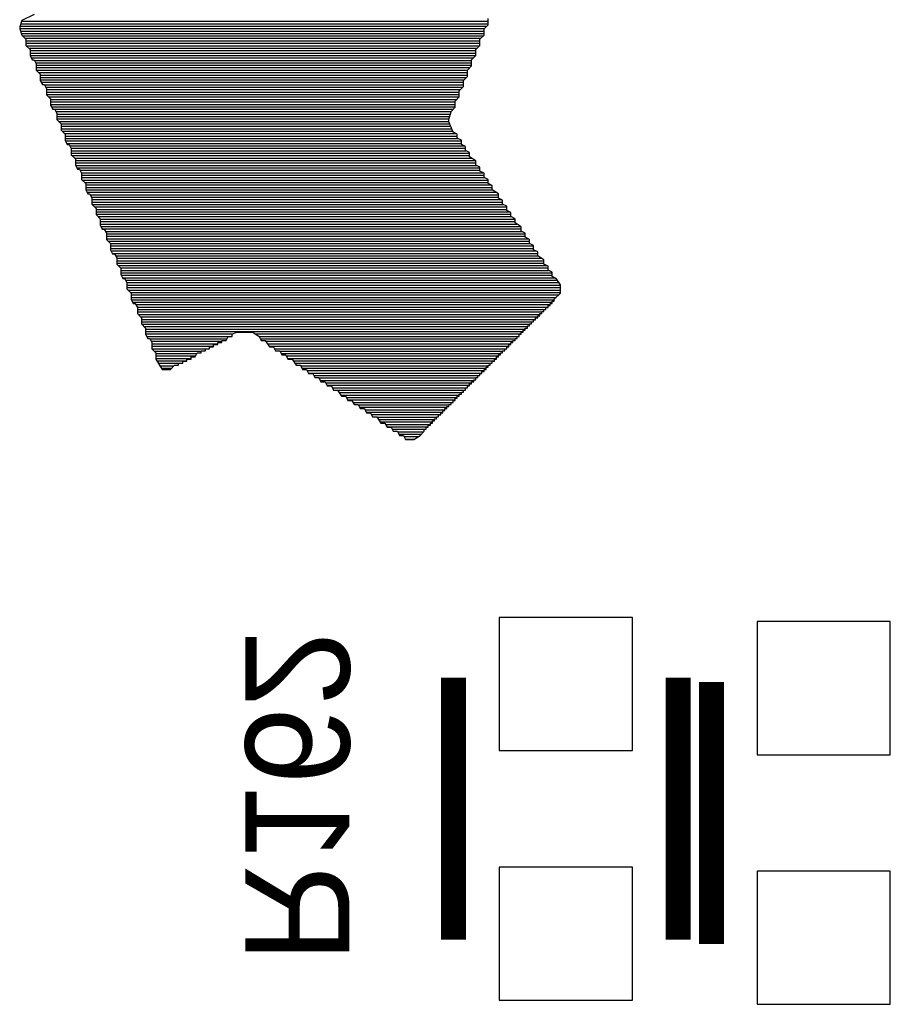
# Model space of a CAD drawing. Extents: x -53 to 531, y -106 to 304.
# Tile 39 of 66: x 159 to 164, y 25 to 31. Entities that reach past the tile are written whole.
import ezdxf
from ezdxf.enums import TextEntityAlignment as Align

# ---------------------------------------------------------------- set-up
doc = ezdxf.new("R2010")
doc.units = 0
for name, color, linetype in [('BOARD_GEOMETRY_SILKSCREEN_B', 1, 'CONTINUOUS'), ('PACKAGE_GEOMETRY_SILKSCREEN_B', 4, 'CONTINUOUS'), ('PIN_B', 5, 'CONTINUOUS'), ('REF_DES_SILKSCREEN_B', 6, 'CONTINUOUS')]:
    doc.layers.add(name, color=color, linetype=linetype)

msp = doc.modelspace()

# ---------------------------------------------------------------- linework, layer by layer
at = {"layer": 'BOARD_GEOMETRY_SILKSCREEN_B'}
for points in [[(158.806642, 31.27883), (158.793942, 31.240984)], [(158.806642, 31.27883), (158.793942, 31.240984)], [(158.800546, 31.25978), (161.654236, 31.25978)], [(158.805118, 31.27502), (161.654236, 31.27502)], [(158.88208, 31.31693), (158.806642, 31.27883)], [(158.88208, 31.31693), (158.806642, 31.27883)], [(161.654236, 31.253684), (161.654236, 31.291276)], [(161.654236, 31.253684), (161.654236, 31.291276)], [(158.793942, 31.240984), (158.793942, 31.228538)], [(158.793942, 31.240984), (158.793942, 31.228538)], [(158.793942, 31.230062), (161.630614, 31.230062)], [(158.793942, 31.228538), (158.806642, 31.190438)], [(158.793942, 31.228538), (158.806642, 31.190438)], [(158.795212, 31.244794), (161.645346, 31.244794)], [(158.798514, 31.215076), (161.62909, 31.215076)], [(158.803086, 31.200344), (161.62909, 31.200344)], [(161.62909, 31.228538), (161.654236, 31.253684)], [(161.62909, 31.228538), (161.654236, 31.253684)], [(161.62909, 31.190438), (161.62909, 31.228538)], [(161.62909, 31.190438), (161.62909, 31.228538)], [(158.806642, 31.190438), (158.831788, 31.165292)], [(158.806642, 31.190438), (158.831788, 31.165292)], [(158.811976, 31.185358), (161.623756, 31.185358)], [(158.826708, 31.170626), (161.60877, 31.170626)], [(158.831788, 31.165292), (158.831788, 31.127446)], [(158.831788, 31.165292), (158.831788, 31.127446)], [(158.831788, 31.15564), (161.603944, 31.15564)], [(158.831788, 31.1404), (161.603944, 31.1404)], [(161.603944, 31.165292), (161.62909, 31.190438)], [(161.603944, 31.165292), (161.62909, 31.190438)], [(161.603944, 31.127446), (161.603944, 31.165292)], [(161.603944, 31.127446), (161.603944, 31.165292)], [(158.831788, 31.127446), (158.856934, 31.1023)], [(158.831788, 31.127446), (158.856934, 31.1023)], [(158.833566, 31.125668), (161.601912, 31.125668)], [(158.848806, 31.110682), (161.58718, 31.110682)], [(158.856934, 31.1023), (158.856934, 31.064708)], [(158.856934, 31.1023), (158.856934, 31.064708)], [(158.856934, 31.09595), (161.57829, 31.09595)], [(158.856934, 31.08071), (161.57829, 31.08071)], [(161.57829, 31.1023), (161.603944, 31.127446)], [(161.57829, 31.1023), (161.603944, 31.127446)], [(161.57829, 31.064708), (161.57829, 31.1023)], [(161.57829, 31.064708), (161.57829, 31.1023)], [(158.856934, 31.065724), (161.57829, 31.065724)], [(158.856934, 31.064708), (158.86938, 31.039562)], [(158.856934, 31.064708), (158.86938, 31.039562)], [(158.863792, 31.050992), (161.565082, 31.050992)], [(158.86938, 31.039562), (158.88208, 31.039562)], [(158.86938, 31.039562), (158.88208, 31.039562)], [(158.88208, 31.039562), (158.894526, 31.014416)], [(158.88208, 31.039562), (158.894526, 31.014416)], [(158.883858, 31.036006), (161.553144, 31.036006)], [(158.891224, 31.021274), (161.553144, 31.021274)], [(161.553144, 31.039562), (161.57829, 31.064708)], [(161.553144, 31.039562), (161.57829, 31.064708)], [(161.553144, 31.001716), (161.553144, 31.039562)], [(161.553144, 31.001716), (161.553144, 31.039562)], [(158.894526, 31.014416), (158.894526, 30.976316)], [(158.894526, 31.014416), (158.894526, 30.976316)], [(158.894526, 31.006288), (161.553144, 31.006288)], [(158.894526, 30.991556), (161.542984, 30.991556)], [(158.894526, 30.97657), (161.527998, 30.97657)], [(158.894526, 30.976316), (158.919672, 30.95117)], [(158.894526, 30.976316), (158.919672, 30.95117)], [(158.909512, 30.96133), (161.527998, 30.96133)], [(161.527998, 30.976316), (161.553144, 31.001716)], [(161.527998, 30.976316), (161.553144, 31.001716)], [(161.527998, 30.93847), (161.527998, 30.976316)], [(161.527998, 30.93847), (161.527998, 30.976316)], [(158.919672, 30.95117), (158.919672, 30.913324)], [(158.919672, 30.95117), (158.919672, 30.913324)], [(158.919672, 30.946598), (161.527998, 30.946598)], [(158.919672, 30.931612), (161.52114, 30.931612)], [(158.919672, 30.91688), (161.506408, 30.91688)], [(158.919672, 30.913324), (158.932626, 30.888178)], [(158.919672, 30.913324), (158.932626, 30.888178)], [(158.925768, 30.901894), (161.502852, 30.901894)], [(161.502852, 30.913324), (161.527998, 30.93847)], [(161.502852, 30.913324), (161.527998, 30.93847)], [(161.502852, 30.875732), (161.502852, 30.913324)], [(161.502852, 30.875732), (161.502852, 30.913324)], [(158.932626, 30.888178), (158.945326, 30.888178)], [(158.932626, 30.888178), (158.945326, 30.888178)], [(158.945326, 30.888178), (158.957772, 30.863032)], [(158.945326, 30.888178), (158.957772, 30.863032)], [(158.946088, 30.887162), (161.502852, 30.887162)], [(158.9532, 30.872176), (161.49955, 30.872176)], [(158.957772, 30.863032), (158.957772, 30.82544)], [(158.957772, 30.863032), (158.957772, 30.82544)], [(158.957772, 30.857444), (161.484564, 30.857444)], [(158.957772, 30.842204), (161.477706, 30.842204)], [(161.477706, 30.850586), (161.502852, 30.875732)], [(161.477706, 30.850586), (161.502852, 30.875732)], [(161.477706, 30.81274), (161.477706, 30.850586)], [(161.477706, 30.81274), (161.477706, 30.850586)], [(158.957772, 30.827218), (161.477706, 30.827218)], [(158.957772, 30.82544), (158.982918, 30.800294)], [(158.957772, 30.82544), (158.982918, 30.800294)], [(158.970726, 30.812486), (161.477452, 30.812486)], [(158.982918, 30.800294), (158.982918, 30.762194)], [(158.982918, 30.800294), (158.982918, 30.762194)], [(158.982918, 30.7975), (161.462466, 30.7975)], [(158.982918, 30.78226), (161.45256, 30.78226)], [(161.45256, 30.787594), (161.477706, 30.81274)], [(161.45256, 30.787594), (161.477706, 30.81274)], [(161.45256, 30.749494), (161.45256, 30.787594)], [(161.45256, 30.749494), (161.45256, 30.787594)], [(158.982918, 30.767528), (161.45256, 30.767528)], [(158.982918, 30.762194), (158.995618, 30.737048)], [(158.982918, 30.762194), (158.995618, 30.737048)], [(158.987998, 30.752542), (161.45256, 30.752542)], [(158.99511, 30.73781), (161.440876, 30.73781)], [(158.995618, 30.737048), (159.008064, 30.737048)], [(158.995618, 30.737048), (159.008064, 30.737048)], [(159.008064, 30.737048), (159.020764, 30.711902)], [(159.008064, 30.737048), (159.020764, 30.711902)], [(159.01543, 30.722824), (161.42716, 30.722824)], [(161.414968, 30.674056), (161.427414, 30.724348)], [(161.414968, 30.674056), (161.427414, 30.724348)], [(161.427414, 30.724348), (161.45256, 30.749494)], [(161.427414, 30.724348), (161.45256, 30.749494)], [(159.020764, 30.711902), (159.020764, 30.674056)], [(159.020764, 30.711902), (159.020764, 30.674056)], [(159.020764, 30.708092), (161.42335, 30.708092)], [(159.020764, 30.693106), (161.41954, 30.693106)], [(159.020764, 30.678374), (161.41573, 30.678374)], [(159.020764, 30.674056), (159.046164, 30.648656)], [(159.020764, 30.674056), (159.046164, 30.648656)], [(159.031686, 30.663134), (161.414968, 30.663134)], [(161.414968, 30.661102), (161.414968, 30.674056)], [(161.414968, 30.661102), (161.414968, 30.674056)], [(161.440114, 30.598364), (161.414968, 30.661102)], [(161.440114, 30.598364), (161.414968, 30.661102)], [(159.046164, 30.648656), (159.046164, 30.61081)], [(159.046164, 30.648656), (159.046164, 30.61081)], [(159.046164, 30.648148), (161.420302, 30.648148)], [(159.046164, 30.633416), (161.42589, 30.633416)], [(159.046164, 30.61843), (161.431986, 30.61843)], [(159.046164, 30.61081), (159.07131, 30.585664)], [(159.046164, 30.61081), (159.07131, 30.585664)], [(159.05353, 30.603698), (161.437828, 30.603698)], [(161.46526, 30.585664), (161.440114, 30.598364)], [(161.46526, 30.585664), (161.440114, 30.598364)], [(159.068262, 30.588712), (161.459418, 30.588712)], [(159.07131, 30.585664), (159.07131, 30.548072)], [(159.07131, 30.585664), (159.07131, 30.548072)], [(159.07131, 30.57398), (161.46526, 30.57398)], [(159.07131, 30.558994), (161.468562, 30.558994)], [(159.07131, 30.548072), (159.08401, 30.522926)], [(159.07131, 30.548072), (159.08401, 30.522926)], [(159.073342, 30.543754), (161.490406, 30.543754)], [(161.46526, 30.560518), (161.46526, 30.585664)], [(161.46526, 30.560518), (161.46526, 30.585664)], [(161.490406, 30.548072), (161.46526, 30.560518)], [(161.490406, 30.548072), (161.46526, 30.560518)], [(161.490406, 30.522926), (161.490406, 30.548072)], [(161.490406, 30.522926), (161.490406, 30.548072)], [(159.080962, 30.529022), (161.490406, 30.529022)], [(159.08401, 30.522926), (159.096456, 30.522926)], [(159.08401, 30.522926), (159.096456, 30.522926)], [(159.096456, 30.522926), (159.109156, 30.49778)], [(159.096456, 30.522926), (159.109156, 30.49778)], [(159.100774, 30.514036), (161.507932, 30.514036)], [(159.108394, 30.499304), (161.515552, 30.499304)], [(159.109156, 30.49778), (159.109156, 30.459934)], [(159.109156, 30.49778), (159.109156, 30.459934)], [(159.109156, 30.484064), (161.51733, 30.484064)], [(161.515552, 30.510226), (161.490406, 30.522926)], [(161.515552, 30.510226), (161.490406, 30.522926)], [(161.515552, 30.48508), (161.515552, 30.510226)], [(161.515552, 30.48508), (161.515552, 30.510226)], [(161.540698, 30.472634), (161.515552, 30.48508)], [(161.540698, 30.472634), (161.515552, 30.48508)], [(159.109156, 30.469078), (161.540698, 30.469078)], [(159.109156, 30.459934), (159.134302, 30.434534)], [(159.109156, 30.459934), (159.134302, 30.434534)], [(159.11449, 30.454346), (161.540698, 30.454346)], [(159.129222, 30.43936), (161.552382, 30.43936)], [(159.134302, 30.434534), (159.134302, 30.396688)], [(159.134302, 30.434534), (159.134302, 30.396688)], [(159.134302, 30.424628), (161.574988, 30.424628)], [(161.540698, 30.447488), (161.540698, 30.472634)], [(161.540698, 30.447488), (161.540698, 30.472634)], [(161.57829, 30.421834), (161.540698, 30.447488)], [(161.57829, 30.421834), (161.540698, 30.447488)], [(161.57829, 30.396688), (161.57829, 30.421834)], [(161.57829, 30.396688), (161.57829, 30.421834)], [(159.134302, 30.409642), (161.57829, 30.409642)], [(159.134302, 30.396688), (159.146748, 30.371542)], [(159.134302, 30.396688), (159.146748, 30.371542)], [(159.135318, 30.39491), (161.582608, 30.39491)], [(159.142684, 30.379924), (161.603944, 30.379924)], [(159.146748, 30.371542), (159.159448, 30.371542)], [(159.146748, 30.371542), (159.159448, 30.371542)], [(159.159448, 30.371542), (159.171894, 30.346396)], [(159.159448, 30.371542), (159.171894, 30.346396)], [(159.16275, 30.364684), (161.603944, 30.364684)], [(161.603944, 30.384242), (161.57829, 30.396688)], [(161.603944, 30.384242), (161.57829, 30.396688)], [(161.603944, 30.359096), (161.603944, 30.384242)], [(161.603944, 30.359096), (161.603944, 30.384242)], [(161.62909, 30.346396), (161.603944, 30.359096)], [(161.62909, 30.346396), (161.603944, 30.359096)], [(159.170116, 30.349952), (161.621724, 30.349952)], [(159.171894, 30.346396), (159.171894, 30.308804)], [(159.171894, 30.346396), (159.171894, 30.308804)], [(159.171894, 30.334966), (161.62909, 30.334966)], [(159.171894, 30.320234), (161.630868, 30.320234)], [(159.171894, 30.308804), (159.19704, 30.283658)], [(159.171894, 30.308804), (159.19704, 30.283658)], [(159.17545, 30.305248), (161.654236, 30.305248)], [(161.62909, 30.32125), (161.62909, 30.346396)], [(161.62909, 30.32125), (161.62909, 30.346396)], [(161.654236, 30.308804), (161.62909, 30.32125)], [(161.654236, 30.308804), (161.62909, 30.32125)], [(161.654236, 30.283658), (161.654236, 30.308804)], [(161.654236, 30.283658), (161.654236, 30.308804)], [(159.190182, 30.290516), (161.654236, 30.290516)], [(159.19704, 30.283658), (159.19704, 30.245812)], [(159.19704, 30.283658), (159.19704, 30.245812)], [(159.19704, 30.27553), (161.670238, 30.27553)], [(159.19704, 30.260798), (161.679382, 30.260798)], [(159.19704, 30.245812), (159.20974, 30.220412)], [(159.19704, 30.245812), (159.20974, 30.220412)], [(159.19704, 30.245558), (161.679636, 30.245558)], [(161.679382, 30.270958), (161.654236, 30.283658)], [(161.679382, 30.270958), (161.654236, 30.283658)], [(161.679382, 30.245812), (161.679382, 30.270958)], [(161.679382, 30.245812), (161.679382, 30.270958)], [(161.717482, 30.220412), (161.679382, 30.245812)], [(161.717482, 30.220412), (161.679382, 30.245812)], [(159.20466, 30.230572), (161.701734, 30.230572)], [(159.20974, 30.220412), (159.222186, 30.220412)], [(159.20974, 30.220412), (159.222186, 30.220412)], [(159.222186, 30.220412), (159.234886, 30.195266)], [(159.222186, 30.220412), (159.234886, 30.195266)], [(159.22498, 30.21584), (161.717482, 30.21584)], [(159.232092, 30.200854), (161.717482, 30.200854)], [(159.234886, 30.195266), (159.234886, 30.15742)], [(159.234886, 30.195266), (159.234886, 30.15742)], [(159.234886, 30.185614), (161.73577, 30.185614)], [(161.717482, 30.195266), (161.717482, 30.220412)], [(161.717482, 30.195266), (161.717482, 30.220412)], [(161.742628, 30.182566), (161.717482, 30.195266)], [(161.742628, 30.182566), (161.717482, 30.195266)], [(161.742628, 30.15742), (161.742628, 30.182566)], [(161.742628, 30.15742), (161.742628, 30.182566)], [(159.234886, 30.170882), (161.742628, 30.170882)], [(159.234886, 30.15742), (159.260286, 30.132274)], [(159.234886, 30.15742), (159.260286, 30.132274)], [(159.23641, 30.155896), (161.744914, 30.155896)], [(159.251142, 30.141164), (161.767774, 30.141164)], [(159.260286, 30.132274), (159.260286, 30.094174)], [(159.260286, 30.132274), (159.260286, 30.094174)], [(159.260286, 30.126178), (161.767774, 30.126178)], [(161.767774, 30.144974), (161.742628, 30.15742)], [(161.767774, 30.144974), (161.742628, 30.15742)], [(161.767774, 30.11932), (161.767774, 30.144974)], [(161.767774, 30.11932), (161.767774, 30.144974)], [(161.79292, 30.106874), (161.767774, 30.11932)], [(161.79292, 30.106874), (161.767774, 30.11932)], [(159.260286, 30.111446), (161.78403, 30.111446)], [(159.260286, 30.09646), (161.79292, 30.09646)], [(159.260286, 30.094174), (159.285432, 30.069028)], [(159.260286, 30.094174), (159.285432, 30.069028)], [(159.272986, 30.081728), (161.793174, 30.081728)], [(159.285432, 30.069028), (159.285432, 30.031436)], [(159.285432, 30.069028), (159.285432, 30.031436)], [(159.285432, 30.066488), (161.818066, 30.066488)], [(161.79292, 30.081728), (161.79292, 30.106874)], [(161.79292, 30.081728), (161.79292, 30.106874)], [(161.818066, 30.069028), (161.79292, 30.081728)], [(161.818066, 30.069028), (161.79292, 30.081728)], [(161.818066, 30.043882), (161.818066, 30.069028)], [(161.818066, 30.043882), (161.818066, 30.069028)], [(159.285432, 30.051502), (161.818066, 30.051502)], [(159.285432, 30.03677), (161.828734, 30.03677)], [(159.285432, 30.031436), (159.298132, 30.00629)], [(159.285432, 30.031436), (159.298132, 30.00629)], [(159.290004, 30.021784), (161.851086, 30.021784)], [(159.297624, 30.007052), (161.855658, 30.007052)], [(159.298132, 30.00629), (159.310578, 30.00629)], [(159.298132, 30.00629), (159.310578, 30.00629)], [(159.310578, 30.00629), (159.323278, 29.981144)], [(159.310578, 30.00629), (159.323278, 29.981144)], [(161.855658, 30.018736), (161.818066, 30.043882)], [(161.855658, 30.018736), (161.818066, 30.043882)], [(161.855658, 29.99359), (161.855658, 30.018736)], [(161.855658, 29.99359), (161.855658, 30.018736)], [(159.317436, 29.992066), (161.859214, 29.992066)], [(159.323278, 29.981144), (159.323278, 29.943298)], [(159.323278, 29.981144), (159.323278, 29.943298)], [(159.323278, 29.977334), (161.880804, 29.977334)], [(159.323278, 29.962348), (161.880804, 29.962348)], [(159.323278, 29.947108), (161.898076, 29.947108)], [(159.323278, 29.943298), (159.348424, 29.917898)], [(159.323278, 29.943298), (159.348424, 29.917898)], [(161.880804, 29.981144), (161.855658, 29.99359)], [(161.880804, 29.981144), (161.855658, 29.99359)], [(161.880804, 29.955998), (161.880804, 29.981144)], [(161.880804, 29.955998), (161.880804, 29.981144)], [(161.906458, 29.943298), (161.880804, 29.955998)], [(161.906458, 29.943298), (161.880804, 29.955998)], [(161.906458, 29.917898), (161.906458, 29.943298)], [(161.906458, 29.917898), (161.906458, 29.943298)], [(159.3342, 29.932376), (161.906458, 29.932376)], [(159.348424, 29.917898), (159.348424, 29.880052)], [(159.348424, 29.917898), (159.348424, 29.880052)], [(159.348424, 29.91739), (161.90722, 29.91739)], [(159.348424, 29.902658), (161.931604, 29.902658)], [(159.348424, 29.887672), (161.931604, 29.887672)], [(159.348424, 29.880052), (159.36087, 29.854906)], [(159.348424, 29.880052), (159.36087, 29.854906)], [(161.931604, 29.905198), (161.906458, 29.917898)], [(161.931604, 29.905198), (161.906458, 29.917898)], [(161.931604, 29.880052), (161.931604, 29.905198)], [(161.931604, 29.880052), (161.931604, 29.905198)], [(161.95675, 29.867606), (161.931604, 29.880052)], [(161.95675, 29.867606), (161.931604, 29.880052)], [(159.352234, 29.872432), (161.946336, 29.872432)], [(159.359854, 29.8577), (161.95675, 29.8577)], [(159.36087, 29.854906), (159.37357, 29.854906)], [(159.36087, 29.854906), (159.37357, 29.854906)], [(159.37357, 29.854906), (159.386016, 29.82976)], [(159.37357, 29.854906), (159.386016, 29.82976)], [(159.379666, 29.842714), (161.95675, 29.842714)], [(159.386016, 29.82976), (159.386016, 29.792168)], [(159.386016, 29.82976), (159.386016, 29.792168)], [(159.386016, 29.827982), (161.97834, 29.827982)], [(161.95675, 29.84246), (161.95675, 29.867606)], [(161.95675, 29.84246), (161.95675, 29.867606)], [(161.994342, 29.817314), (161.95675, 29.84246)], [(161.994342, 29.817314), (161.95675, 29.84246)], [(161.994342, 29.792168), (161.994342, 29.817314)], [(161.994342, 29.792168), (161.994342, 29.817314)], [(159.386016, 29.812996), (161.994342, 29.812996)], [(159.386016, 29.798264), (161.994342, 29.798264)], [(159.386016, 29.792168), (159.411162, 29.767022)], [(159.386016, 29.792168), (159.411162, 29.767022)], [(159.394906, 29.783278), (162.011868, 29.783278)], [(159.410146, 29.768546), (162.019488, 29.768546)], [(159.411162, 29.767022), (159.411162, 29.729176)], [(159.411162, 29.767022), (159.411162, 29.729176)], [(162.019488, 29.779468), (161.994342, 29.792168)], [(162.019488, 29.779468), (161.994342, 29.792168)], [(162.019488, 29.754322), (162.019488, 29.779468)], [(162.019488, 29.754322), (162.019488, 29.779468)], [(159.411162, 29.753306), (162.02152, 29.753306)], [(159.411162, 29.73832), (162.044634, 29.73832)], [(159.411162, 29.729176), (159.423862, 29.70403)], [(159.411162, 29.729176), (159.423862, 29.70403)], [(159.41421, 29.723588), (162.044634, 29.723588)], [(159.421576, 29.708602), (162.060382, 29.708602)], [(159.423862, 29.70403), (159.436308, 29.70403)], [(159.423862, 29.70403), (159.436308, 29.70403)], [(159.436308, 29.70403), (159.449008, 29.67863)], [(159.436308, 29.70403), (159.449008, 29.67863)], [(162.044634, 29.741876), (162.019488, 29.754322)], [(162.044634, 29.741876), (162.019488, 29.754322)], [(162.044634, 29.71673), (162.044634, 29.741876)], [(162.044634, 29.71673), (162.044634, 29.741876)], [(162.06978, 29.70403), (162.044634, 29.71673)], [(162.06978, 29.70403), (162.044634, 29.71673)], [(162.094926, 29.66593), (162.06978, 29.70403)], [(162.094926, 29.66593), (162.06978, 29.70403)], [(159.441642, 29.69387), (162.076638, 29.69387)], [(159.449008, 29.678884), (162.086544, 29.678884)], [(159.449008, 29.67863), (159.449008, 29.640784)], [(159.449008, 29.67863), (159.449008, 29.640784)], [(159.449008, 29.664152), (162.094926, 29.664152)], [(159.449008, 29.649166), (162.094926, 29.649166)], [(159.449008, 29.640784), (159.474408, 29.615638)], [(159.449008, 29.640784), (159.474408, 29.615638)], [(162.094926, 29.615638), (162.094926, 29.66593)], [(162.094926, 29.615638), (162.094926, 29.66593)], [(159.455866, 29.633926), (162.094926, 29.633926)], [(159.470598, 29.619194), (162.094926, 29.619194)], [(159.474408, 29.615638), (159.474408, 29.577538)], [(159.474408, 29.615638), (159.474408, 29.577538)], [(159.474408, 29.604208), (162.083496, 29.604208)], [(159.474408, 29.588968), (162.068764, 29.588968)], [(159.474408, 29.577538), (159.487108, 29.552392)], [(159.474408, 29.577538), (159.487108, 29.552392)], [(162.057334, 29.577538), (162.094926, 29.615638)], [(162.057334, 29.577538), (162.094926, 29.615638)], [(162.057334, 29.565092), (162.057334, 29.577538)], [(162.057334, 29.565092), (162.057334, 29.577538)], [(159.475932, 29.574236), (162.057334, 29.574236)], [(159.483552, 29.55925), (162.044634, 29.55925)], [(159.487108, 29.552392), (159.499554, 29.552392)], [(159.487108, 29.552392), (159.499554, 29.552392)], [(159.499554, 29.552392), (159.512254, 29.527246)], [(159.499554, 29.552392), (159.512254, 29.527246)], [(159.503872, 29.544518), (162.032188, 29.544518)], [(159.510984, 29.529532), (162.019488, 29.529532)], [(159.512254, 29.527246), (159.512254, 29.489654)], [(159.512254, 29.527246), (159.512254, 29.489654)], [(162.007042, 29.527246), (162.019488, 29.527246)], [(162.007042, 29.5148), (162.007042, 29.527246)], [(162.007042, 29.527246), (162.019488, 29.527246)], [(162.007042, 29.5148), (162.007042, 29.527246)], [(162.019488, 29.527246), (162.019488, 29.539946)], [(162.019488, 29.539946), (162.032188, 29.539946)], [(162.019488, 29.539946), (162.032188, 29.539946)], [(162.019488, 29.527246), (162.019488, 29.539946)], [(162.032188, 29.539946), (162.032188, 29.552392)], [(162.032188, 29.552392), (162.044634, 29.552392)], [(162.032188, 29.552392), (162.044634, 29.552392)], [(162.032188, 29.539946), (162.032188, 29.552392)], [(162.044634, 29.552392), (162.044634, 29.565092)], [(162.044634, 29.552392), (162.044634, 29.565092)], [(162.044634, 29.565092), (162.057334, 29.565092)], [(162.044634, 29.565092), (162.057334, 29.565092)], [(159.512254, 29.5148), (161.994342, 29.5148)], [(159.512254, 29.499814), (161.981896, 29.499814)], [(159.512254, 29.489654), (159.5374, 29.464508)], [(159.512254, 29.489654), (159.5374, 29.464508)], [(159.51708, 29.485082), (161.969196, 29.485082)], [(159.532066, 29.469842), (161.95675, 29.469842)], [(159.5374, 29.464508), (159.5374, 29.426662)], [(159.5374, 29.464508), (159.5374, 29.426662)], [(161.94405, 29.451808), (161.94405, 29.464508)], [(161.94405, 29.451808), (161.94405, 29.464508)], [(161.94405, 29.464508), (161.95675, 29.464508)], [(161.94405, 29.464508), (161.95675, 29.464508)], [(161.95675, 29.476954), (161.969196, 29.476954)], [(161.95675, 29.464508), (161.95675, 29.476954)], [(161.95675, 29.476954), (161.969196, 29.476954)], [(161.95675, 29.464508), (161.95675, 29.476954)], [(161.969196, 29.476954), (161.969196, 29.489654)], [(161.969196, 29.489654), (161.981896, 29.489654)], [(161.969196, 29.489654), (161.981896, 29.489654)], [(161.969196, 29.476954), (161.969196, 29.489654)], [(161.981896, 29.489654), (161.981896, 29.5021)], [(161.981896, 29.5021), (161.994342, 29.5021)], [(161.981896, 29.5021), (161.994342, 29.5021)], [(161.981896, 29.489654), (161.981896, 29.5021)], [(161.994342, 29.5021), (161.994342, 29.5148)], [(161.994342, 29.5148), (162.007042, 29.5148)], [(161.994342, 29.5148), (162.007042, 29.5148)], [(161.994342, 29.5021), (161.994342, 29.5148)], [(159.5374, 29.454856), (161.94405, 29.454856)], [(159.5374, 29.440124), (161.931604, 29.440124)], [(159.5374, 29.426662), (159.5628, 29.401516)], [(159.5374, 29.426662), (159.5628, 29.401516)], [(159.538924, 29.425138), (161.906458, 29.425138)], [(159.553656, 29.410406), (161.893504, 29.410406)], [(159.5628, 29.401516), (159.5628, 29.363416)], [(159.5628, 29.401516), (159.5628, 29.363416)], [(159.5628, 29.39542), (161.880804, 29.39542)], [(161.880804, 29.38907), (161.880804, 29.401516)], [(161.880804, 29.401516), (161.893504, 29.401516)], [(161.880804, 29.401516), (161.893504, 29.401516)], [(161.880804, 29.38907), (161.880804, 29.401516)], [(161.893504, 29.414216), (161.906458, 29.414216)], [(161.893504, 29.401516), (161.893504, 29.414216)], [(161.893504, 29.414216), (161.906458, 29.414216)], [(161.893504, 29.401516), (161.893504, 29.414216)], [(161.906458, 29.414216), (161.906458, 29.426662)], [(161.906458, 29.414216), (161.906458, 29.426662)], [(161.906458, 29.426662), (161.91865, 29.426662)], [(161.906458, 29.426662), (161.91865, 29.426662)], [(161.91865, 29.439362), (161.931604, 29.439362)], [(161.91865, 29.439362), (161.931604, 29.439362)], [(161.91865, 29.426662), (161.91865, 29.439362)], [(161.91865, 29.426662), (161.91865, 29.439362)], [(161.931604, 29.439362), (161.931604, 29.451808)], [(161.931604, 29.451808), (161.94405, 29.451808)], [(161.931604, 29.451808), (161.94405, 29.451808)], [(161.931604, 29.439362), (161.931604, 29.451808)], [(159.5628, 29.380688), (161.868358, 29.380688)], [(159.5628, 29.365702), (160.095438, 29.365702)], [(159.5628, 29.363416), (159.5755, 29.33827)], [(159.5628, 29.363416), (159.5755, 29.33827)], [(159.568896, 29.350462), (160.066228, 29.350462)], [(159.5755, 29.33827), (159.587946, 29.33827)], [(159.5755, 29.33827), (159.587946, 29.33827)], [(159.587946, 29.33827), (159.600646, 29.313124)], [(159.587946, 29.33827), (159.600646, 29.313124)], [(159.589216, 29.33573), (160.058862, 29.33573)], [(160.054036, 29.325824), (160.066482, 29.35097)], [(160.054036, 29.325824), (160.066482, 29.35097)], [(160.066482, 29.35097), (160.091628, 29.35097)], [(160.066482, 29.35097), (160.091628, 29.35097)], [(160.091628, 29.363416), (160.117282, 29.376116)], [(160.091628, 29.363416), (160.117282, 29.376116)], [(160.091628, 29.35097), (160.091628, 29.363416)], [(160.091628, 29.35097), (160.091628, 29.363416)], [(160.117282, 29.376116), (160.217866, 29.376116)], [(160.117282, 29.376116), (160.217866, 29.376116)], [(160.217866, 29.376116), (160.255458, 29.35097)], [(160.217866, 29.376116), (160.255458, 29.35097)], [(160.233868, 29.365702), (161.855658, 29.365702)], [(160.255458, 29.35097), (160.268158, 29.325824)], [(160.255458, 29.35097), (160.268158, 29.325824)], [(160.255966, 29.350462), (161.830512, 29.350462)], [(160.263078, 29.33573), (161.818066, 29.33573)], [(161.818066, 29.325824), (161.818066, 29.33827)], [(161.818066, 29.33827), (161.830512, 29.33827)], [(161.818066, 29.33827), (161.830512, 29.33827)], [(161.818066, 29.325824), (161.818066, 29.33827)], [(161.830512, 29.33827), (161.830512, 29.35097)], [(161.830512, 29.33827), (161.830512, 29.35097)], [(161.830512, 29.35097), (161.843212, 29.35097)], [(161.830512, 29.35097), (161.843212, 29.35097)], [(161.843212, 29.363416), (161.855658, 29.363416)], [(161.843212, 29.35097), (161.843212, 29.363416)], [(161.843212, 29.363416), (161.855658, 29.363416)], [(161.843212, 29.35097), (161.843212, 29.363416)], [(161.855658, 29.363416), (161.855658, 29.376116)], [(161.855658, 29.376116), (161.868358, 29.376116)], [(161.855658, 29.376116), (161.868358, 29.376116)], [(161.855658, 29.363416), (161.855658, 29.376116)], [(161.868358, 29.376116), (161.868358, 29.38907)], [(161.868358, 29.376116), (161.868358, 29.38907)], [(161.868358, 29.38907), (161.880804, 29.38907)], [(161.868358, 29.38907), (161.880804, 29.38907)], [(159.596328, 29.320744), (160.02889, 29.320744)], [(159.600646, 29.313124), (159.600646, 29.275532)], [(159.600646, 29.313124), (159.600646, 29.275532)], [(159.600646, 29.306012), (160.003744, 29.306012)], [(159.600646, 29.291026), (159.97809, 29.291026)], [(159.600646, 29.275786), (159.952944, 29.275786)], [(159.600646, 29.275532), (159.625792, 29.250386)], [(159.600646, 29.275532), (159.625792, 29.250386)], [(159.927798, 29.262832), (159.927798, 29.275532)], [(159.927798, 29.275532), (159.952944, 29.275532)], [(159.927798, 29.275532), (159.952944, 29.275532)], [(159.927798, 29.262832), (159.927798, 29.275532)], [(159.952944, 29.275532), (159.952944, 29.287978)], [(159.952944, 29.287978), (159.97809, 29.287978)], [(159.952944, 29.287978), (159.97809, 29.287978)], [(159.952944, 29.275532), (159.952944, 29.287978)], [(159.97809, 29.287978), (159.97809, 29.300678)], [(159.97809, 29.300678), (160.003744, 29.300678)], [(159.97809, 29.300678), (160.003744, 29.300678)], [(159.97809, 29.287978), (159.97809, 29.300678)], [(160.003744, 29.313124), (160.02889, 29.313124)], [(160.003744, 29.300678), (160.003744, 29.313124)], [(160.003744, 29.313124), (160.02889, 29.313124)], [(160.003744, 29.300678), (160.003744, 29.313124)], [(160.02889, 29.313124), (160.02889, 29.325824)], [(160.02889, 29.325824), (160.054036, 29.325824)], [(160.02889, 29.325824), (160.054036, 29.325824)], [(160.02889, 29.313124), (160.02889, 29.325824)], [(160.268158, 29.325824), (160.293304, 29.325824)], [(160.268158, 29.325824), (160.293304, 29.325824)], [(160.293304, 29.325824), (160.31845, 29.287978)], [(160.293304, 29.325824), (160.31845, 29.287978)], [(160.296606, 29.320744), (161.805366, 29.320744)], [(160.306512, 29.306012), (161.79292, 29.306012)], [(160.316418, 29.291026), (161.78022, 29.291026)], [(160.31845, 29.287978), (160.34385, 29.287978)], [(160.31845, 29.287978), (160.34385, 29.287978)], [(160.34385, 29.287978), (160.35655, 29.262832)], [(160.34385, 29.287978), (160.35655, 29.262832)], [(160.349692, 29.275786), (161.767774, 29.275786)], [(161.755074, 29.262832), (161.755074, 29.275532)], [(161.755074, 29.275532), (161.767774, 29.275532)], [(161.755074, 29.275532), (161.767774, 29.275532)], [(161.755074, 29.262832), (161.755074, 29.275532)], [(161.767774, 29.275532), (161.767774, 29.287978)], [(161.767774, 29.287978), (161.78022, 29.287978)], [(161.767774, 29.287978), (161.78022, 29.287978)], [(161.767774, 29.275532), (161.767774, 29.287978)], [(161.78022, 29.287978), (161.78022, 29.300678)], [(161.78022, 29.300678), (161.79292, 29.300678)], [(161.78022, 29.300678), (161.79292, 29.300678)], [(161.78022, 29.287978), (161.78022, 29.300678)], [(161.79292, 29.313124), (161.805366, 29.313124)], [(161.79292, 29.300678), (161.79292, 29.313124)], [(161.79292, 29.313124), (161.805366, 29.313124)], [(161.79292, 29.300678), (161.79292, 29.313124)], [(161.805366, 29.313124), (161.805366, 29.325824)], [(161.805366, 29.325824), (161.818066, 29.325824)], [(161.805366, 29.325824), (161.818066, 29.325824)], [(161.805366, 29.313124), (161.805366, 29.325824)], [(159.614616, 29.261054), (159.902652, 29.261054)], [(159.625792, 29.250386), (159.625792, 29.21254)], [(159.625792, 29.250386), (159.625792, 29.21254)], [(159.625792, 29.246068), (159.875728, 29.246068)], [(159.625792, 29.231336), (159.868108, 29.231336)], [(159.625792, 29.21635), (159.839914, 29.21635)], [(159.839914, 29.21254), (159.839914, 29.22524)], [(159.839914, 29.22524), (159.86506, 29.22524)], [(159.839914, 29.22524), (159.86506, 29.22524)], [(159.839914, 29.21254), (159.839914, 29.22524)], [(159.86506, 29.22524), (159.877506, 29.250386)], [(159.86506, 29.22524), (159.877506, 29.250386)], [(159.877506, 29.250386), (159.902652, 29.250386)], [(159.877506, 29.250386), (159.902652, 29.250386)], [(159.902652, 29.250386), (159.902652, 29.262832)], [(159.902652, 29.262832), (159.927798, 29.262832)], [(159.902652, 29.262832), (159.927798, 29.262832)], [(159.902652, 29.250386), (159.902652, 29.262832)], [(160.35655, 29.262832), (160.381696, 29.262832)], [(160.35655, 29.262832), (160.381696, 29.262832)], [(160.381696, 29.262832), (160.394142, 29.237686)], [(160.381696, 29.262832), (160.394142, 29.237686)], [(160.382458, 29.261054), (161.742628, 29.261054)], [(160.38957, 29.246068), (161.729928, 29.246068)], [(160.394142, 29.237686), (160.419288, 29.237686)], [(160.394142, 29.237686), (160.419288, 29.237686)], [(160.419288, 29.237686), (160.431988, 29.21254)], [(160.419288, 29.237686), (160.431988, 29.21254)], [(160.422336, 29.231336), (161.717482, 29.231336)], [(160.429956, 29.21635), (161.704782, 29.21635)], [(161.704782, 29.21254), (161.704782, 29.22524)], [(161.704782, 29.22524), (161.717482, 29.22524)], [(161.704782, 29.22524), (161.717482, 29.22524)], [(161.704782, 29.21254), (161.704782, 29.22524)], [(161.717482, 29.22524), (161.717482, 29.237686)], [(161.717482, 29.22524), (161.717482, 29.237686)], [(161.717482, 29.237686), (161.729928, 29.237686)], [(161.717482, 29.237686), (161.729928, 29.237686)], [(161.729928, 29.250386), (161.742628, 29.250386)], [(161.729928, 29.237686), (161.729928, 29.250386)], [(161.729928, 29.250386), (161.742628, 29.250386)], [(161.729928, 29.237686), (161.729928, 29.250386)], [(161.742628, 29.250386), (161.742628, 29.262832)], [(161.742628, 29.262832), (161.755074, 29.262832)], [(161.742628, 29.262832), (161.755074, 29.262832)], [(161.742628, 29.250386), (161.742628, 29.262832)], [(159.625792, 29.21254), (159.663384, 29.149294)], [(159.625792, 29.21254), (159.663384, 29.149294)], [(159.632142, 29.201618), (159.814768, 29.201618)], [(159.641032, 29.186632), (159.763968, 29.186632)], [(159.650176, 29.1719), (159.735774, 29.1719)], [(159.658812, 29.15666), (159.721042, 29.15666)], [(159.713676, 29.149294), (159.738822, 29.17444)], [(159.713676, 29.149294), (159.738822, 29.17444)], [(159.738822, 29.17444), (159.763968, 29.17444)], [(159.738822, 29.17444), (159.763968, 29.17444)], [(159.763968, 29.17444), (159.763968, 29.187394)], [(159.763968, 29.187394), (159.789622, 29.187394)], [(159.763968, 29.187394), (159.789622, 29.187394)], [(159.763968, 29.17444), (159.763968, 29.187394)], [(159.789622, 29.200094), (159.814768, 29.200094)], [(159.789622, 29.187394), (159.789622, 29.200094)], [(159.789622, 29.200094), (159.814768, 29.200094)], [(159.789622, 29.187394), (159.789622, 29.200094)], [(159.814768, 29.200094), (159.814768, 29.21254)], [(159.814768, 29.21254), (159.839914, 29.21254)], [(159.814768, 29.21254), (159.839914, 29.21254)], [(159.814768, 29.200094), (159.814768, 29.21254)], [(160.431988, 29.21254), (160.457134, 29.21254)], [(160.431988, 29.21254), (160.457134, 29.21254)], [(160.457134, 29.21254), (160.48228, 29.17444)], [(160.457134, 29.21254), (160.48228, 29.17444)], [(160.464754, 29.201618), (161.691828, 29.201618)], [(160.474152, 29.186632), (161.666682, 29.186632)], [(160.48228, 29.17444), (160.507426, 29.17444)], [(160.48228, 29.17444), (160.507426, 29.17444)], [(160.507426, 29.17444), (160.519872, 29.149294)], [(160.507426, 29.17444), (160.519872, 29.149294)], [(160.509204, 29.1719), (161.654236, 29.1719)], [(160.51657, 29.15666), (161.641536, 29.15666)], [(161.641536, 29.149294), (161.641536, 29.161994)], [(161.641536, 29.161994), (161.654236, 29.161994)], [(161.641536, 29.161994), (161.654236, 29.161994)], [(161.641536, 29.149294), (161.641536, 29.161994)], [(161.654236, 29.161994), (161.654236, 29.17444)], [(161.654236, 29.17444), (161.666682, 29.17444)], [(161.654236, 29.17444), (161.666682, 29.17444)], [(161.654236, 29.161994), (161.654236, 29.17444)], [(161.666682, 29.17444), (161.666682, 29.187394)], [(161.666682, 29.187394), (161.679382, 29.187394)], [(161.666682, 29.187394), (161.679382, 29.187394)], [(161.666682, 29.17444), (161.666682, 29.187394)], [(161.679382, 29.200094), (161.691828, 29.200094)], [(161.679382, 29.187394), (161.679382, 29.200094)], [(161.679382, 29.200094), (161.691828, 29.200094)], [(161.679382, 29.187394), (161.679382, 29.200094)], [(161.691828, 29.200094), (161.691828, 29.21254)], [(161.691828, 29.21254), (161.704782, 29.21254)], [(161.691828, 29.21254), (161.704782, 29.21254)], [(161.691828, 29.200094), (161.691828, 29.21254)], [(159.663384, 29.149294), (159.713676, 29.149294)], [(159.663384, 29.149294), (159.713676, 29.149294)], [(160.519872, 29.149294), (160.545526, 29.149294)], [(160.519872, 29.149294), (160.545526, 29.149294)], [(160.545526, 29.149294), (160.557972, 29.124148)], [(160.545526, 29.149294), (160.557972, 29.124148)], [(160.549336, 29.141674), (161.62909, 29.141674)], [(160.556448, 29.126942), (161.61639, 29.126942)], [(160.557972, 29.124148), (160.583118, 29.124148)], [(160.557972, 29.124148), (160.583118, 29.124148)], [(160.583118, 29.124148), (160.595818, 29.099002)], [(160.583118, 29.124148), (160.595818, 29.099002)], [(160.589214, 29.111956), (161.603944, 29.111956)], [(160.595818, 29.099002), (160.620964, 29.099002)], [(160.595818, 29.099002), (160.620964, 29.099002)], [(160.620964, 29.099002), (160.63341, 29.073856)], [(160.620964, 29.099002), (160.63341, 29.073856)], [(160.62198, 29.097224), (161.57829, 29.097224)], [(161.57829, 29.086556), (161.57829, 29.099002)], [(161.57829, 29.099002), (161.591244, 29.099002)], [(161.57829, 29.099002), (161.591244, 29.099002)], [(161.57829, 29.086556), (161.57829, 29.099002)], [(161.591244, 29.099002), (161.591244, 29.111702)], [(161.591244, 29.111702), (161.603944, 29.111702)], [(161.591244, 29.111702), (161.603944, 29.111702)], [(161.591244, 29.099002), (161.591244, 29.111702)], [(161.603944, 29.111702), (161.603944, 29.124148)], [(161.603944, 29.124148), (161.61639, 29.124148)], [(161.603944, 29.124148), (161.61639, 29.124148)], [(161.603944, 29.111702), (161.603944, 29.124148)], [(161.61639, 29.124148), (161.61639, 29.136848)], [(161.61639, 29.124148), (161.61639, 29.136848)], [(161.61639, 29.136848), (161.62909, 29.136848)], [(161.61639, 29.136848), (161.62909, 29.136848)], [(161.62909, 29.149294), (161.641536, 29.149294)], [(161.62909, 29.136848), (161.62909, 29.149294)], [(161.62909, 29.149294), (161.641536, 29.149294)], [(161.62909, 29.136848), (161.62909, 29.149294)], [(160.629346, 29.082238), (161.565844, 29.082238)], [(160.63341, 29.073856), (160.659064, 29.073856)], [(160.63341, 29.073856), (160.659064, 29.073856)], [(160.659064, 29.073856), (160.67151, 29.048456)], [(160.659064, 29.073856), (160.67151, 29.048456)], [(160.662112, 29.067506), (161.553144, 29.067506)], [(160.669732, 29.05252), (161.540698, 29.05252)], [(160.67151, 29.048456), (160.696656, 29.048456)], [(160.67151, 29.048456), (160.696656, 29.048456)], [(160.696656, 29.048456), (160.709356, 29.02331)], [(160.696656, 29.048456), (160.709356, 29.02331)], [(160.702498, 29.03728), (161.527998, 29.03728)], [(161.515552, 29.035756), (161.527998, 29.035756)], [(161.515552, 29.02331), (161.515552, 29.035756)], [(161.515552, 29.035756), (161.527998, 29.035756)], [(161.515552, 29.02331), (161.515552, 29.035756)], [(161.527998, 29.035756), (161.527998, 29.048456)], [(161.527998, 29.048456), (161.540698, 29.048456)], [(161.527998, 29.048456), (161.540698, 29.048456)], [(161.527998, 29.035756), (161.527998, 29.048456)], [(161.540698, 29.048456), (161.540698, 29.060902)], [(161.540698, 29.060902), (161.553144, 29.060902)], [(161.540698, 29.060902), (161.553144, 29.060902)], [(161.540698, 29.048456), (161.540698, 29.060902)], [(161.553144, 29.060902), (161.553144, 29.073856)], [(161.553144, 29.073856), (161.565844, 29.073856)], [(161.553144, 29.073856), (161.565844, 29.073856)], [(161.553144, 29.060902), (161.553144, 29.073856)], [(161.565844, 29.073856), (161.565844, 29.086556)], [(161.565844, 29.073856), (161.565844, 29.086556)], [(161.565844, 29.086556), (161.57829, 29.086556)], [(161.565844, 29.086556), (161.57829, 29.086556)], [(160.709356, 29.02331), (160.734502, 29.02331)], [(160.709356, 29.02331), (160.734502, 29.02331)], [(160.734502, 29.02331), (160.759648, 28.985464)], [(160.734502, 29.02331), (160.759648, 28.985464)], [(160.734756, 29.022548), (161.502852, 29.022548)], [(160.74517, 29.007562), (161.490406, 29.007562)], [(160.755076, 28.992322), (161.477706, 28.992322)], [(160.759648, 28.985464), (160.784794, 28.985464)], [(160.759648, 28.985464), (160.784794, 28.985464)], [(160.784794, 28.985464), (160.79724, 28.960318)], [(160.784794, 28.985464), (160.79724, 28.960318)], [(160.788604, 28.97759), (161.46526, 28.97759)], [(161.46526, 28.985464), (161.477706, 28.985464)], [(161.46526, 28.973018), (161.46526, 28.985464)], [(161.46526, 28.985464), (161.477706, 28.985464)], [(161.46526, 28.973018), (161.46526, 28.985464)], [(161.477706, 28.985464), (161.477706, 28.998164)], [(161.477706, 28.998164), (161.490406, 28.998164)], [(161.477706, 28.998164), (161.490406, 28.998164)], [(161.477706, 28.985464), (161.477706, 28.998164)], [(161.490406, 28.998164), (161.490406, 29.01061)], [(161.490406, 29.01061), (161.502852, 29.01061)], [(161.490406, 29.01061), (161.502852, 29.01061)], [(161.490406, 28.998164), (161.490406, 29.01061)], [(161.502852, 29.01061), (161.502852, 29.02331)], [(161.502852, 29.01061), (161.502852, 29.02331)], [(161.502852, 29.02331), (161.515552, 29.02331)], [(161.502852, 29.02331), (161.515552, 29.02331)], [(160.796224, 28.962604), (161.45256, 28.962604)], [(160.79724, 28.960318), (160.822386, 28.960318)], [(160.79724, 28.960318), (160.822386, 28.960318)], [(160.822386, 28.960318), (160.835086, 28.935172)], [(160.822386, 28.960318), (160.835086, 28.935172)], [(160.82899, 28.947872), (161.440114, 28.947872)], [(160.835086, 28.935172), (160.860486, 28.935172)], [(160.835086, 28.935172), (160.860486, 28.935172)], [(160.860486, 28.935172), (160.873186, 28.910026)], [(160.860486, 28.935172), (160.873186, 28.910026)], [(160.861756, 28.932886), (161.414968, 28.932886)], [(160.868868, 28.918154), (161.402268, 28.918154)], [(161.402268, 28.922726), (161.414968, 28.922726)], [(161.402268, 28.910026), (161.402268, 28.922726)], [(161.402268, 28.922726), (161.414968, 28.922726)], [(161.402268, 28.910026), (161.402268, 28.922726)], [(161.414968, 28.922726), (161.414968, 28.935172)], [(161.414968, 28.935172), (161.427414, 28.935172)], [(161.414968, 28.935172), (161.427414, 28.935172)], [(161.414968, 28.922726), (161.414968, 28.935172)], [(161.427414, 28.935172), (161.427414, 28.947872)], [(161.427414, 28.947872), (161.440114, 28.947872)], [(161.427414, 28.947872), (161.440114, 28.947872)], [(161.427414, 28.935172), (161.427414, 28.947872)], [(161.440114, 28.947872), (161.440114, 28.960318)], [(161.440114, 28.960318), (161.45256, 28.960318)], [(161.440114, 28.960318), (161.45256, 28.960318)], [(161.440114, 28.947872), (161.440114, 28.960318)], [(161.45256, 28.960318), (161.45256, 28.973018)], [(161.45256, 28.973018), (161.46526, 28.973018)], [(161.45256, 28.973018), (161.46526, 28.973018)], [(161.45256, 28.960318), (161.45256, 28.973018)], [(160.873186, 28.910026), (160.898332, 28.910026)], [(160.873186, 28.910026), (160.898332, 28.910026)], [(160.898332, 28.910026), (160.910778, 28.88488)], [(160.898332, 28.910026), (160.910778, 28.88488)], [(160.901634, 28.903168), (161.389822, 28.903168)], [(160.909254, 28.888436), (161.376868, 28.888436)], [(160.910778, 28.88488), (160.935924, 28.88488)], [(160.910778, 28.88488), (160.935924, 28.88488)], [(160.935924, 28.88488), (160.948624, 28.859734)], [(160.935924, 28.88488), (160.948624, 28.859734)], [(160.941766, 28.87345), (161.364168, 28.87345)], [(160.948624, 28.859734), (160.97377, 28.859734)], [(160.948624, 28.859734), (160.97377, 28.859734)], [(160.97377, 28.859734), (160.998916, 28.821634)], [(160.97377, 28.859734), (160.998916, 28.821634)], [(160.974532, 28.85821), (161.339022, 28.85821)], [(161.339022, 28.84678), (161.339022, 28.859734)], [(161.339022, 28.859734), (161.351722, 28.859734)], [(161.339022, 28.859734), (161.351722, 28.859734)], [(161.339022, 28.84678), (161.339022, 28.859734)], [(161.351722, 28.859734), (161.351722, 28.872434)], [(161.351722, 28.859734), (161.351722, 28.872434)], [(161.351722, 28.872434), (161.364168, 28.872434)], [(161.351722, 28.872434), (161.364168, 28.872434)], [(161.364168, 28.872434), (161.364168, 28.88488)], [(161.364168, 28.88488), (161.376868, 28.88488)], [(161.364168, 28.88488), (161.376868, 28.88488)], [(161.364168, 28.872434), (161.364168, 28.88488)], [(161.376868, 28.88488), (161.376868, 28.89758)], [(161.376868, 28.89758), (161.389822, 28.89758)], [(161.376868, 28.89758), (161.389822, 28.89758)], [(161.376868, 28.88488), (161.376868, 28.89758)], [(161.389822, 28.89758), (161.389822, 28.910026)], [(161.389822, 28.89758), (161.389822, 28.910026)], [(161.389822, 28.910026), (161.402268, 28.910026)], [(161.389822, 28.910026), (161.402268, 28.910026)], [(160.984692, 28.843478), (161.326576, 28.843478)], [(160.994344, 28.828492), (161.313876, 28.828492)], [(160.998916, 28.821634), (161.024062, 28.821634)], [(160.998916, 28.821634), (161.024062, 28.821634)], [(161.024062, 28.821634), (161.036508, 28.796488)], [(161.024062, 28.821634), (161.036508, 28.796488)], [(161.028126, 28.81376), (161.30143, 28.81376)], [(161.035746, 28.798774), (161.28873, 28.798774)], [(161.036508, 28.796488), (161.061654, 28.796488)], [(161.036508, 28.796488), (161.061654, 28.796488)], [(161.061654, 28.796488), (161.074608, 28.771342)], [(161.061654, 28.796488), (161.074608, 28.771342)], [(161.276284, 28.784042), (161.276284, 28.796488)], [(161.276284, 28.796488), (161.28873, 28.796488)], [(161.276284, 28.796488), (161.28873, 28.796488)], [(161.276284, 28.784042), (161.276284, 28.796488)], [(161.28873, 28.796488), (161.28873, 28.809188)], [(161.28873, 28.796488), (161.28873, 28.809188)], [(161.28873, 28.809188), (161.30143, 28.809188)], [(161.28873, 28.809188), (161.30143, 28.809188)], [(161.30143, 28.821634), (161.313876, 28.821634)], [(161.30143, 28.809188), (161.30143, 28.821634)], [(161.30143, 28.821634), (161.313876, 28.821634)], [(161.30143, 28.809188), (161.30143, 28.821634)], [(161.313876, 28.821634), (161.313876, 28.834334)], [(161.313876, 28.834334), (161.326576, 28.834334)], [(161.313876, 28.834334), (161.326576, 28.834334)], [(161.313876, 28.821634), (161.313876, 28.834334)], [(161.326576, 28.834334), (161.326576, 28.84678)], [(161.326576, 28.84678), (161.339022, 28.84678)], [(161.326576, 28.84678), (161.339022, 28.84678)], [(161.326576, 28.834334), (161.326576, 28.84678)], [(161.068258, 28.784042), (161.263584, 28.784042)], [(161.074608, 28.771342), (161.099754, 28.771342)], [(161.074608, 28.771342), (161.099754, 28.771342)], [(161.099754, 28.771342), (161.112454, 28.746196)], [(161.099754, 28.771342), (161.112454, 28.746196)], [(161.101024, 28.769056), (161.261298, 28.769056)], [(161.108644, 28.754324), (161.246058, 28.754324)], [(161.112454, 28.746196), (161.1376, 28.746196)], [(161.112454, 28.746196), (161.1376, 28.746196)], [(161.1376, 28.746196), (161.150046, 28.72105)], [(161.1376, 28.746196), (161.150046, 28.72105)], [(161.14141, 28.739084), (161.22777, 28.739084)], [(161.200846, 28.72105), (161.238438, 28.746196)], [(161.200846, 28.72105), (161.238438, 28.746196)], [(161.238438, 28.746196), (161.263584, 28.771342)], [(161.238438, 28.746196), (161.263584, 28.771342)], [(161.263584, 28.771342), (161.263584, 28.784042)], [(161.263584, 28.784042), (161.276284, 28.784042)], [(161.263584, 28.784042), (161.276284, 28.784042)], [(161.263584, 28.771342), (161.263584, 28.784042)], [(161.148522, 28.724098), (161.205418, 28.724098)], [(161.150046, 28.72105), (161.200846, 28.72105)], [(161.150046, 28.72105), (161.200846, 28.72105)]]:
    msp.add_lwpolyline(points, dxfattribs=at)
at = {"layer": 'PACKAGE_GEOMETRY_SILKSCREEN_B', "const_width": 0.1524}
for points in [[(161.4424, 27.2669), (161.4424, 25.6667)], [(162.814, 25.6667), (162.814, 27.2669)], [(163.0172, 27.2415), (163.0172, 25.6413)]]:
    msp.add_lwpolyline(points, dxfattribs=at)
at = {"layer": 'PIN_B'}
for points in [[(162.5346, 26.8224), (162.5346, 27.6352), (161.7218, 27.6352), (161.7218, 26.8224)], [(164.1094, 26.797), (164.1094, 27.6098), (163.2966, 27.6098), (163.2966, 26.797)], [(162.5346, 25.2984), (162.5346, 26.1112), (161.7218, 26.1112), (161.7218, 25.2984)], [(164.1094, 25.273), (164.1094, 26.0858), (163.2966, 26.0858), (163.2966, 25.273)]]:
    msp.add_lwpolyline(points, close=True, dxfattribs=at)

# ---------------------------------------------------------------- texts
at = {"layer": 'REF_DES_SILKSCREEN_B', "text_generation_flag": 2, "width": 1.0004}
msp.add_text('R162', height=0.635, rotation=270, dxfattribs=at).set_placement((160.1724, 26.543), align=Align.CENTER)

doc.saveas('drawing.dxf')
